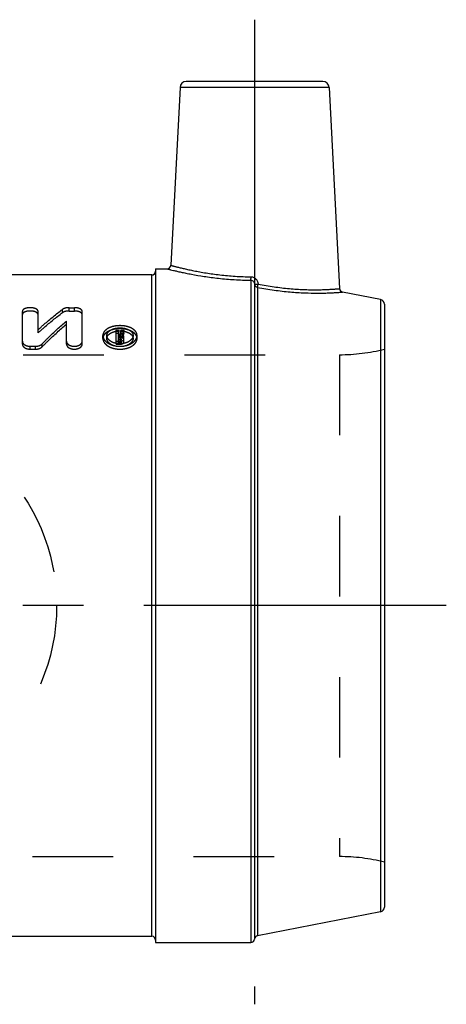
# Model space of a CAD drawing. Header units: millimetres. Extents: x 452.5 to 547.5, y 460.2 to 539.8.
# Tile 2 of 2: x 513 to 547.5, y 460.2 to 539.8. Entities that reach past the tile are written whole.
import ezdxf

# ---------------------------------------------------------------- set-up
doc = ezdxf.new("R2010")
doc.units = ezdxf.units.MM
doc.header["$LTSCALE"] = 65.185185
doc.linetypes.add('CENTER', pattern=[0.6, 0.375, -0.075, 0.075, -0.075])
doc.linetypes.add('HIDDEN', pattern=[0.2, 0.1, -0.1])
for name, color, linetype in [('ACHSE_AUGE', 7, 'CONTINUOUS'), ('ACHSEN_S', 7, 'CONTINUOUS'), ('KOERPER', 7, 'CONTINUOUS'), ('KONST.EL_MIT_GEO', 7, 'CONTINUOUS'), ('KURVEN', 7, 'CONTINUOUS')]:
    doc.layers.add(name, color=color, linetype=linetype)

msp = doc.modelspace()

# ---------------------------------------------------------------- linework, layer by layer
at = {"layer": 'ACHSE_AUGE', "color": 2, "linetype": 'CENTER'}
msp.add_line((532, 539.825), (532, 460.175), dxfattribs=at)
at = {"layer": 'ACHSEN_S', "color": 2, "linetype": 'CENTER'}
msp.add_line((547.5, 492.425), (452.5, 492.425), dxfattribs=at)
at = {"layer": 'KOERPER', "color": 7, "linetype": 'Continuous'}
for p, q in [((525.975, 534.351), (525.221, 519.959)), ((538.025, 534.351), (538.878, 518.07)), ((524, 519.675), (524.921, 519.675)), ((524, 519.675), (524, 465.175)), ((476.3, 465.675), (523.7, 465.675)), ((524, 465.175), (531.702, 465.175))]:
    msp.add_line(p, q, dxfattribs=at)
at = {"layer": 'KOERPER', "color": 8, "linetype": 'HIDDEN'}
for p, q in [((461.147, 512.725), (538.853, 512.725)), ((501, 472.125), (538.853, 472.125))]:
    msp.add_line(p, q, dxfattribs=at)
at = {"layer": 'KONST.EL_MIT_GEO', "color": 7, "linetype": 'Continuous'}
for p, q in [((537.526, 534.825), (526.474, 534.825)), ((525.975, 534.351), (525.221, 519.959)), ((538.025, 534.351), (525.975, 534.351)), ((538.025, 534.351), (538.878, 518.07)), ((524, 519.675), (524.921, 519.675)), ((523.7, 519.175), (476.3, 519.175)), ((523.7, 465.675), (523.7, 519.175)), ((531.702, 518.749), (531.702, 465.175)), ((532.001, 518.435), (532.001, 465.451)), ((532.243, 518.174), (532.243, 465.722)), ((542.176, 517.197), (539.12, 517.791)), ((542.176, 517.197), (542.176, 467.653)), ((542.5, 516.804), (542.5, 468.046)), ((542.176, 467.653), (532.243, 465.722)), ((524, 465.175), (531.702, 465.175))]:
    msp.add_line(p, q, dxfattribs=at)
at = {"layer": 'KONST.EL_MIT_GEO', "color": 8, "linetype": 'HIDDEN'}
for p, q in [((524, 519.475), (524, 465.375)), ((513.226, 513.577), (513.226, 516.228)), ((514.5, 514.496), (514.5, 516.228)), ((516.466, 516.122), (516.466, 516.388)), ((517.006, 516.259), (517.006, 516.527)), ((517.006, 516.527), (517.431, 516.527)), ((517.006, 516.259), (517.431, 516.259)), ((517.431, 516.259), (517.431, 516.527)), ((518.068, 513.577), (518.068, 516.228)), ((516.794, 513.577), (516.794, 515.447)), ((520.799, 514.712), (521.012, 514.712)), ((520.799, 513.578), (520.799, 514.712)), ((521.012, 513.709), (521.012, 514.712)), ((521.215, 514.712), (521.433, 514.712)), ((521.215, 514.465), (521.215, 514.712)), ((521.433, 514.465), (521.433, 514.712)), ((519.738, 514.031), (519.738, 514.273)), ((520.058, 514.031), (520.058, 514.273)), ((520.799, 514.465), (521.012, 514.465)), ((520.799, 513.815), (521.152, 513.815)), ((521.012, 514.347), (521.078, 514.347)), ((521.012, 514.219), (521.152, 514.219)), ((521.012, 514.104), (521.078, 514.104)), ((521.012, 513.977), (521.152, 513.977)), ((521.012, 513.948), (521.152, 513.948)), ((521.078, 514.104), (521.078, 514.347)), ((521.152, 513.977), (521.152, 514.219)), ((521.152, 513.578), (521.152, 513.948)), ((521.215, 514.465), (521.433, 514.465)), ((521.224, 513.753), (521.224, 514.175)), ((521.287, 514.083), (521.287, 514.326)), ((521.436, 513.753), (521.436, 514.175)), ((522.18, 514.031), (522.18, 514.273)), ((522.5, 514.031), (522.5, 514.273)), ((513.863, 513.173), (513.863, 513.406)), ((513.863, 513.406), (514.287, 513.406)), ((513.863, 513.173), (514.287, 513.173)), ((514.287, 513.173), (514.287, 513.406)), ((514.827, 513.364), (514.827, 513.599)), ((520.799, 513.578), (521.152, 513.578)), ((521.012, 513.709), (521.152, 513.709)), ((461.147, 512.725), (538.853, 512.725)), ((538.853, 512.725), (538.853, 472.125)), ((501, 472.125), (538.853, 472.125))]:
    msp.add_line(p, q, dxfattribs=at)
at = {"layer": 'KONST.EL_MIT_GEO', "color": 7, "linetype": 'Continuous'}
for centre, radius, start, end in [((526.474, 534.325), 0.5, 90, 177), ((537.526, 534.325), 0.5, 3, 90), ((523.7, 519.475), 0.3, 270, 357.12924), ((524.921, 519.975), 0.3, 269.99999, 357), ((539.178, 518.085), 0.3, 183, 259.00001), ((542.1, 516.804), 0.4, 0, 79), ((542.1, 468.046), 0.4, 281, 360), ((523.7, 465.375), 0.3, 0, 90), ((531.702, 465.475), 0.3, 270, 355.4784), ((532.3, 465.428), 0.3, 101, 175.4784)]:
    msp.add_arc(centre, radius, start, end, dxfattribs=at)
at = {"layer": 'KONST.EL_MIT_GEO', "color": 8, "linetype": 'HIDDEN'}
for centre, radius, start, end in [((523.7, 519.475), 0.3, 357.12924, 360), ((551.626, 503.053), 32.569, 159.02399, 159.71072), ((551.928, 503.021), 32.659, 159.02482, 159.74822), ((551.037, 502.904), 31.984, 158.80949, 159.502), ((551.336, 502.872), 32.072, 158.81033, 159.53982), ((538.853, 527.725), 15, 270, 284.06987), ((538.853, 457.125), 15, 75.93013, 90)]:
    msp.add_arc(centre, radius, start, end, dxfattribs=at)
at = {"layer": 'KONST.EL_MIT_GEO', "color": 7, "linetype": 'Continuous'}
for points, knots in [([(524.921, 519.675), (524.924, 519.674), (524.935, 519.671), (524.959, 519.665), (525, 519.655), (525.057, 519.64), (525.13, 519.622), (525.258, 519.59), (525.456, 519.542), (525.739, 519.475), (526.077, 519.399), (526.469, 519.316), (527.087, 519.195), (527.962, 519.045), (529.118, 518.894), (530.381, 518.786), (531.255, 518.754), (531.702, 518.749)], [0, 0, 0, 0, 0.001231, 0.004922, 0.011058, 0.019619, 0.030578, 0.043898, 0.077446, 0.119853, 0.170629, 0.229228, 0.295055, 0.445852, 0.617648, 0.804536, 1, 1, 1, 1]), ([(525.221, 519.959), (525.221, 519.959), (525.223, 519.959), (525.226, 519.958), (525.231, 519.957), (525.24, 519.954), (525.253, 519.951), (525.271, 519.946), (525.292, 519.94), (525.317, 519.933), (525.358, 519.922), (525.419, 519.906), (525.503, 519.884), (525.602, 519.858), (525.715, 519.829), (525.842, 519.797), (526.04, 519.749), (526.319, 519.683), (526.693, 519.599), (527.114, 519.511), (527.58, 519.422), (528.086, 519.336), (528.629, 519.254), (529.411, 519.154), (530.442, 519.061), (531.284, 519.028), (531.714, 519.023)], [0, 0, 0, 0, 0.000306, 0.000687, 0.001222, 0.002748, 0.004884, 0.007626, 0.010973, 0.014922, 0.019471, 0.03035, 0.043576, 0.059108, 0.076901, 0.096903, 0.119057, 0.169574, 0.22793, 0.293555, 0.365845, 0.444163, 0.527837, 0.616156, 0.803643, 1, 1, 1, 1]), ([(531.702, 518.749), (531.704, 518.761), (531.707, 518.795), (531.71, 518.856), (531.713, 518.935), (531.714, 518.992), (531.714, 519.023)], [0, 0, 0, 0, 0.139763, 0.368951, 0.665343, 1, 1, 1, 1]), ([(531.702, 518.749), (531.742, 518.748), (531.822, 518.728), (531.919, 518.654), (531.981, 518.551), (531.998, 518.474), (532.001, 518.435)], [0, 0, 0, 0, 0.253893, 0.505569, 0.754331, 1, 1, 1, 1]), ([(531.714, 519.023), (531.752, 519.023), (531.826, 519.014), (531.933, 518.978), (532.031, 518.922), (532.144, 518.823), (532.247, 518.664), (532.282, 518.516), (532.287, 518.442)], [0, 0, 0, 0, 0.12517, 0.250375, 0.375611, 0.500867, 0.750403, 1, 1, 1, 1]), ([(532.001, 518.435), (532.001, 518.434), (532.004, 518.433), (532.008, 518.433), (532.016, 518.432), (532.03, 518.431), (532.054, 518.431), (532.089, 518.431), (532.132, 518.433), (532.18, 518.435), (532.233, 518.438), (532.269, 518.441), (532.287, 518.442)], [0, 0, 0, 0, 0.008277, 0.024754, 0.050031, 0.083977, 0.176784, 0.300114, 0.449689, 0.620278, 0.805882, 1, 1, 1, 1]), ([(532.001, 518.435), (532.003, 518.404), (532.019, 518.342), (532.073, 518.261), (532.149, 518.202), (532.211, 518.18), (532.243, 518.174)], [0, 0, 0, 0, 0.246338, 0.494804, 0.746165, 1, 1, 1, 1]), ([(532.243, 518.174), (532.244, 518.186), (532.248, 518.22), (532.258, 518.279), (532.271, 518.356), (532.282, 518.412), (532.287, 518.442)], [0, 0, 0, 0, 0.139867, 0.368916, 0.665147, 1, 1, 1, 1]), ([(532.243, 518.174), (532.686, 518.088), (533.559, 517.942), (534.833, 517.796), (536.01, 517.719), (536.907, 517.701), (537.541, 517.708), (537.942, 517.72), (538.288, 517.735), (538.576, 517.751), (538.803, 517.766), (538.953, 517.777), (539.04, 517.784), (539.082, 517.788), (539.107, 517.79), (539.118, 517.791), (539.12, 517.791)], [0, 0, 0, 0, 0.196078, 0.383981, 0.556724, 0.707857, 0.773542, 0.831807, 0.882107, 0.923964, 0.95697, 0.980791, 0.989178, 0.995185, 0.998795, 1, 1, 1, 1]), ([(532.287, 518.442), (532.714, 518.356), (533.554, 518.21), (534.595, 518.086), (535.392, 518.024), (535.947, 517.995), (536.466, 517.98), (536.944, 517.977), (537.376, 517.983), (537.758, 517.995), (538.045, 518.009), (538.246, 518.021), (538.376, 518.03), (538.492, 518.038), (538.592, 518.046), (538.677, 518.052), (538.739, 518.058), (538.781, 518.061), (538.806, 518.063), (538.828, 518.065), (538.845, 518.067), (538.859, 518.068), (538.868, 518.069), (538.873, 518.069), (538.876, 518.07), (538.878, 518.069), (538.878, 518.07)], [0, 0, 0, 0, 0.19713, 0.385826, 0.47475, 0.558911, 0.637523, 0.70987, 0.775308, 0.833259, 0.883213, 0.90505, 0.924726, 0.942197, 0.957422, 0.970367, 0.981001, 0.985443, 0.989298, 0.992564, 0.995239, 0.997321, 0.998809, 0.99933, 0.999702, 1, 1, 1, 1])]:
    msp.add_open_spline(points, degree=3, knots=knots, dxfattribs=at)
at = {"layer": 'KONST.EL_MIT_GEO', "color": 8, "linetype": 'HIDDEN'}
for points, knots in [([(531.702, 518.749), (531.704, 518.761), (531.707, 518.795), (531.71, 518.856), (531.713, 518.935), (531.714, 518.992), (531.714, 519.023)], [0, 0, 0, 0, 0.139763, 0.36895, 0.665343, 1, 1, 1, 1]), ([(514.5, 516.228), (514.5, 516.248), (514.49, 516.291), (514.451, 516.349), (514.39, 516.4), (514.31, 516.444), (514.214, 516.48), (514.064, 516.517), (513.863, 516.534), (513.661, 516.517), (513.512, 516.48), (513.415, 516.444), (513.335, 516.4), (513.274, 516.349), (513.235, 516.291), (513.226, 516.248), (513.226, 516.228)], [0, 0, 0, 0, 0.039952, 0.084267, 0.135911, 0.19596, 0.264012, 0.338713, 0.499989, 0.661271, 0.735973, 0.804029, 0.864085, 0.915731, 0.960044, 1, 1, 1, 1]), ([(514.5, 515.964), (514.5, 515.984), (514.49, 516.026), (514.451, 516.083), (514.39, 516.134), (514.31, 516.178), (514.214, 516.214), (514.064, 516.249), (513.863, 516.266), (513.661, 516.249), (513.512, 516.214), (513.415, 516.178), (513.335, 516.134), (513.274, 516.083), (513.235, 516.026), (513.226, 515.984), (513.226, 515.964)], [0, 0, 0, 0, 0.039634, 0.083718, 0.135251, 0.195299, 0.263439, 0.338294, 0.499989, 0.661691, 0.736546, 0.804689, 0.864745, 0.91628, 0.960362, 1, 1, 1, 1]), ([(514.5, 514.743), (514.661, 514.892), (515.296, 515.464), (515.959, 516.007), (516.466, 516.388)], [0, 0, 0, 0, 0.257116, 1, 1, 1, 1]), ([(517.006, 516.527), (516.903, 516.527), (516.752, 516.511), (516.573, 516.452), (516.498, 516.411), (516.466, 516.388)], [0, 0, 0, 0, 0.550359, 0.79256, 1, 1, 1, 1]), ([(517.006, 516.259), (516.903, 516.259), (516.752, 516.244), (516.573, 516.186), (516.498, 516.145), (516.466, 516.122)], [0, 0, 0, 0, 0.550784, 0.792932, 1, 1, 1, 1]), ([(518.068, 516.228), (518.068, 516.248), (518.058, 516.291), (518.019, 516.349), (517.958, 516.4), (517.878, 516.444), (517.782, 516.48), (517.632, 516.517), (517.512, 516.527), (517.431, 516.527)], [0, 0, 0, 0, 0.079993, 0.168583, 0.271914, 0.391953, 0.528059, 0.677491, 1, 1, 1, 1]), ([(518.068, 515.964), (518.068, 515.984), (518.058, 516.026), (518.019, 516.084), (517.958, 516.134), (517.878, 516.178), (517.782, 516.214), (517.632, 516.249), (517.512, 516.259), (517.431, 516.259)], [0, 0, 0, 0, 0.079355, 0.167486, 0.270594, 0.390631, 0.526913, 0.676652, 1, 1, 1, 1]), ([(514.5, 514.496), (514.661, 514.643), (515.296, 515.209), (515.959, 515.745), (516.466, 516.122)], [0, 0, 0, 0, 0.257012, 1, 1, 1, 1]), ([(514.827, 513.599), (514.988, 513.765), (515.623, 514.403), (516.285, 515.013), (516.794, 515.447)], [0, 0, 0, 0, 0.256587, 1, 1, 1, 1]), ([(514.827, 513.364), (514.988, 513.528), (515.623, 514.159), (516.285, 514.763), (516.794, 515.191)], [0, 0, 0, 0, 0.25649, 1, 1, 1, 1]), ([(522.5, 514.273), (522.5, 514.328), (522.481, 514.441), (522.397, 514.598), (522.265, 514.737), (522.091, 514.856), (521.881, 514.952), (521.557, 515.047), (521.119, 515.092), (520.681, 515.047), (520.357, 514.952), (520.147, 514.856), (519.973, 514.737), (519.841, 514.598), (519.757, 514.441), (519.738, 514.328), (519.738, 514.273)], [0, 0, 0, 0, 0.047114, 0.096537, 0.150661, 0.210706, 0.27676, 0.348037, 0.499995, 0.651954, 0.723233, 0.789288, 0.849333, 0.903457, 0.952881, 1, 1, 1, 1]), ([(522.5, 514.031), (522.5, 514.085), (522.481, 514.197), (522.397, 514.352), (522.265, 514.49), (522.091, 514.607), (521.881, 514.702), (521.557, 514.796), (521.119, 514.841), (520.681, 514.796), (520.357, 514.702), (520.148, 514.607), (519.973, 514.49), (519.841, 514.352), (519.757, 514.197), (519.738, 514.085), (519.738, 514.031)], [0, 0, 0, 0, 0.046764, 0.095922, 0.149905, 0.209937, 0.276087, 0.347541, 0.499995, 0.652451, 0.723906, 0.790057, 0.850089, 0.904073, 0.953231, 1, 1, 1, 1]), ([(520.058, 514.273), (520.058, 514.315), (520.072, 514.403), (520.137, 514.524), (520.238, 514.632), (520.372, 514.724), (520.534, 514.799), (520.782, 514.873), (521.119, 514.909), (521.456, 514.873), (521.704, 514.799), (521.866, 514.724), (522, 514.632), (522.101, 514.524), (522.166, 514.403), (522.18, 514.315), (522.18, 514.273)], [0, 0, 0, 0, 0.047101, 0.096694, 0.150841, 0.211249, 0.277123, 0.348564, 0.499994, 0.651428, 0.722876, 0.788753, 0.84915, 0.903313, 0.952887, 1, 1, 1, 1]), ([(520.058, 514.031), (520.058, 514.073), (520.073, 514.159), (520.137, 514.279), (520.239, 514.386), (520.372, 514.477), (520.534, 514.551), (520.783, 514.624), (521.119, 514.659), (521.456, 514.624), (521.704, 514.551), (521.866, 514.477), (522, 514.386), (522.101, 514.279), (522.166, 514.159), (522.18, 514.073), (522.18, 514.031)], [0, 0, 0, 0, 0.046752, 0.096079, 0.150085, 0.210478, 0.276447, 0.348066, 0.499994, 0.651927, 0.723552, 0.789523, 0.849905, 0.903928, 0.953236, 1, 1, 1, 1]), ([(513.226, 513.814), (513.226, 513.787), (513.235, 513.732), (513.274, 513.654), (513.335, 513.583), (513.446, 513.498), (513.625, 513.425), (513.782, 513.406), (513.863, 513.406)], [0, 0, 0, 0, 0.097208, 0.200198, 0.311964, 0.433833, 0.705695, 1, 1, 1, 1]), ([(516.794, 513.814), (516.794, 513.787), (516.803, 513.732), (516.842, 513.654), (516.903, 513.583), (517.015, 513.497), (517.193, 513.425), (517.431, 513.396), (517.668, 513.425), (517.847, 513.497), (517.959, 513.583), (518.02, 513.654), (518.059, 513.732), (518.068, 513.787), (518.068, 513.814)], [0, 0, 0, 0, 0.048493, 0.099941, 0.155904, 0.217225, 0.353236, 0.499936, 0.646645, 0.782737, 0.844089, 0.900055, 0.951501, 1, 1, 1, 1]), ([(519.738, 514.273), (519.738, 514.217), (519.758, 514.101), (519.842, 513.937), (519.974, 513.787), (520.149, 513.655), (520.36, 513.547), (520.682, 513.438), (521.119, 513.384), (521.556, 513.438), (521.878, 513.546), (522.089, 513.655), (522.264, 513.787), (522.396, 513.937), (522.48, 514.101), (522.5, 514.217), (522.5, 514.273)], [0, 0, 0, 0, 0.046975, 0.097497, 0.153189, 0.214488, 0.280906, 0.351942, 0.499966, 0.648022, 0.719085, 0.785505, 0.846805, 0.902498, 0.953021, 1, 1, 1, 1]), ([(519.738, 514.031), (519.738, 513.976), (519.758, 513.86), (519.842, 513.698), (519.974, 513.55), (520.149, 513.419), (520.36, 513.312), (520.682, 513.205), (521.119, 513.151), (521.556, 513.205), (521.878, 513.312), (522.089, 513.419), (522.264, 513.55), (522.396, 513.698), (522.48, 513.86), (522.5, 513.976), (522.5, 514.031)], [0, 0, 0, 0, 0.046638, 0.096894, 0.152435, 0.213707, 0.280211, 0.351425, 0.499966, 0.648539, 0.71978, 0.786286, 0.84756, 0.903101, 0.953358, 1, 1, 1, 1]), ([(522.18, 514.273), (522.18, 514.23), (522.165, 514.142), (522.101, 514.017), (522, 513.902), (521.814, 513.763), (521.515, 513.644), (521.119, 513.596), (520.723, 513.644), (520.425, 513.763), (520.238, 513.902), (520.137, 514.017), (520.073, 514.142), (520.058, 514.23), (520.058, 514.273)], [0, 0, 0, 0, 0.046885, 0.097147, 0.152551, 0.214026, 0.351121, 0.500002, 0.648882, 0.785975, 0.847443, 0.90286, 0.953114, 1, 1, 1, 1]), ([(522.18, 514.031), (522.18, 513.989), (522.165, 513.901), (522.101, 513.777), (522, 513.663), (521.813, 513.526), (521.515, 513.408), (521.119, 513.361), (520.723, 513.408), (520.425, 513.526), (520.239, 513.663), (520.137, 513.777), (520.073, 513.901), (520.058, 513.989), (520.058, 514.031)], [0, 0, 0, 0, 0.046547, 0.096542, 0.151795, 0.213243, 0.350607, 0.500002, 0.649396, 0.786758, 0.848199, 0.903465, 0.953453, 1, 1, 1, 1]), ([(521.152, 514.219), (521.161, 514.219), (521.179, 514.217), (521.202, 514.208), (521.219, 514.194), (521.224, 514.181), (521.224, 514.175)], [0, 0, 0, 0, 0.303783, 0.577083, 0.807696, 1, 1, 1, 1]), ([(521.152, 513.815), (521.188, 513.815), (521.258, 513.823), (521.338, 513.855), (521.388, 513.892), (521.415, 513.922), (521.432, 513.956), (521.436, 513.981), (521.436, 513.993)], [0, 0, 0, 0, 0.297963, 0.570308, 0.692182, 0.8022, 0.904052, 1, 1, 1, 1]), ([(521.224, 513.993), (521.224, 513.986), (521.219, 513.973), (521.202, 513.959), (521.179, 513.95), (521.161, 513.948), (521.152, 513.948)], [0, 0, 0, 0, 0.19638, 0.426469, 0.700772, 1, 1, 1, 1]), ([(521.152, 513.977), (521.161, 513.977), (521.179, 513.975), (521.202, 513.966), (521.219, 513.952), (521.224, 513.939), (521.224, 513.934)], [0, 0, 0, 0, 0.304819, 0.578665, 0.808943, 1, 1, 1, 1]), ([(521.152, 513.578), (521.188, 513.578), (521.258, 513.586), (521.338, 513.617), (521.388, 513.654), (521.415, 513.684), (521.432, 513.718), (521.436, 513.742), (521.436, 513.753)], [0, 0, 0, 0, 0.298999, 0.57189, 0.693714, 0.803432, 0.904743, 1, 1, 1, 1]), ([(521.224, 513.753), (521.224, 513.747), (521.219, 513.734), (521.202, 513.72), (521.179, 513.711), (521.161, 513.709), (521.152, 513.709)], [0, 0, 0, 0, 0.195119, 0.424871, 0.69973, 1, 1, 1, 1]), ([(521.436, 514.175), (521.436, 514.191), (521.428, 514.224), (521.396, 514.267), (521.348, 514.303), (521.309, 514.319), (521.287, 514.326)], [0, 0, 0, 0, 0.209328, 0.439969, 0.703508, 1, 1, 1, 1]), ([(521.436, 513.934), (521.436, 513.949), (521.428, 513.982), (521.396, 514.025), (521.348, 514.06), (521.309, 514.076), (521.287, 514.083)], [0, 0, 0, 0, 0.208263, 0.438468, 0.702399, 1, 1, 1, 1]), ([(513.226, 513.577), (513.226, 513.55), (513.235, 513.495), (513.274, 513.418), (513.335, 513.348), (513.446, 513.264), (513.625, 513.192), (513.782, 513.173), (513.863, 513.173)], [0, 0, 0, 0, 0.096516, 0.198962, 0.31042, 0.432237, 0.704646, 1, 1, 1, 1]), ([(514.287, 513.406), (514.391, 513.406), (514.587, 513.436), (514.764, 513.534), (514.827, 513.599)], [0, 0, 0, 0, 0.533514, 1, 1, 1, 1]), ([(514.287, 513.173), (514.391, 513.173), (514.587, 513.202), (514.764, 513.3), (514.827, 513.364)], [0, 0, 0, 0, 0.534189, 1, 1, 1, 1]), ([(516.794, 513.577), (516.794, 513.55), (516.803, 513.495), (516.842, 513.418), (516.903, 513.348), (517.015, 513.264), (517.194, 513.192), (517.431, 513.163), (517.668, 513.192), (517.847, 513.264), (517.959, 513.348), (518.02, 513.418), (518.059, 513.495), (518.068, 513.55), (518.068, 513.577)], [0, 0, 0, 0, 0.048148, 0.099323, 0.155133, 0.216427, 0.352713, 0.499935, 0.647168, 0.783535, 0.844861, 0.900673, 0.951846, 1, 1, 1, 1])]:
    msp.add_open_spline(points, degree=3, knots=knots, dxfattribs=at)
at = {"layer": 'KURVEN', "color": 8, "linetype": 'HIDDEN'}
msp.add_circle((500, 492.425), 16, dxfattribs=at)

doc.saveas('drawing.dxf')
